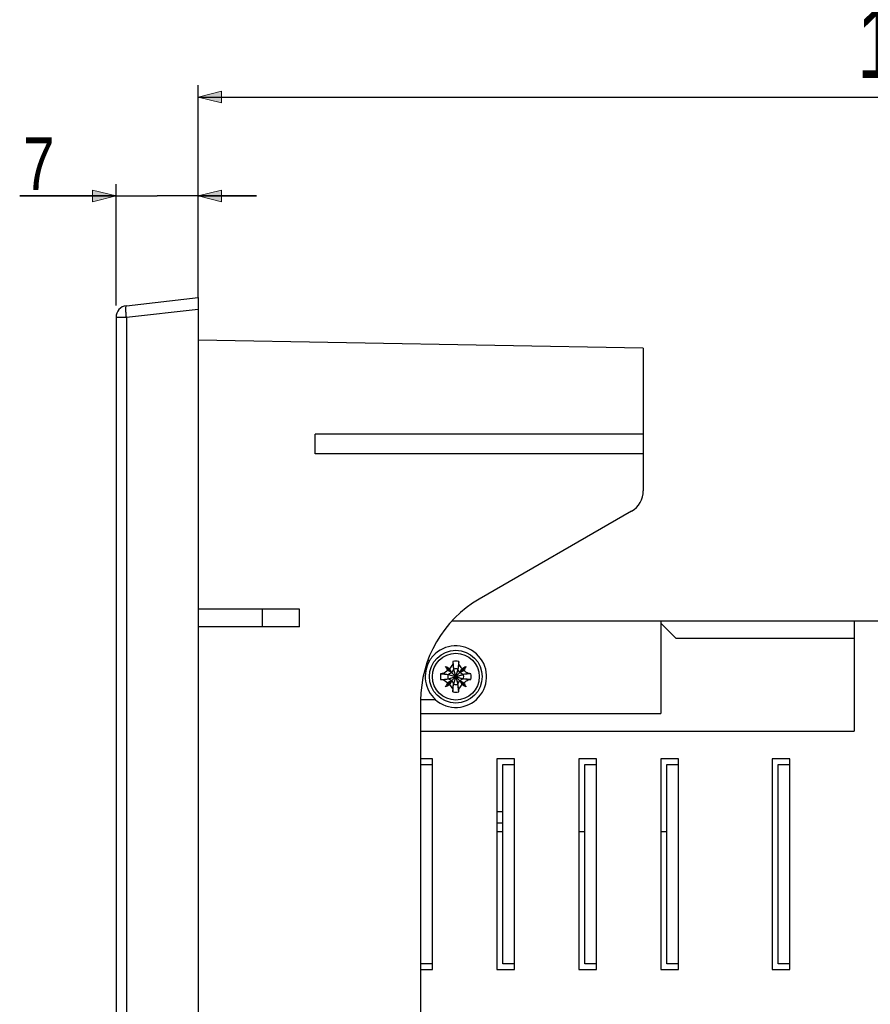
# Model space of a CAD drawing. Header units: millimetres. Extents: x -51 to 286, y -200 to -7.
# Tile 17 of 26: x -51 to 22, y -96 to -12. Entities that reach past the tile are written whole.
import ezdxf

# ---------------------------------------------------------------- set-up
doc = ezdxf.new("R2010")
doc.units = ezdxf.units.MM
doc.header["$MEASUREMENT"] = 0
doc.layers.add('Capa 1', color=7, linetype='Continuous')

# ---------------------------------------------------------------- blocks, each defined once
blk = doc.blocks.new('block 3')
at = {"layer": 'Capa 1', "color": 8, "true_color": 0x7f8080, "insert": (-50.276, -26.424), "char_height": 4.4958, "attachment_point": 7}
blk.add_mtext('\\fMyriad Pro|b0|i0|c0|p34;\\W0.8;7', dxfattribs=at)
blk = doc.blocks.new('block 4')
at = {"layer": 'Capa 1', "color": 8, "lineweight": 25, "true_color": 0x7f8080}
blk.add_lwpolyline([(-35.36, -35.577), (-35.36, -25.923)], dxfattribs=at)
blk = doc.blocks.new('block 5')
at = {"layer": 'Capa 1', "color": 8, "lineweight": 25, "true_color": 0x7f8080}
blk.add_lwpolyline([(-42.36, -36.273), (-42.36, -25.923)], dxfattribs=at)
blk = doc.blocks.new('block 6')
at = {"layer": 'Capa 1', "color": 8, "lineweight": 25, "true_color": 0x7f8080}
blk.add_lwpolyline([(-35.36, -26.923), (-30.36, -26.923)], dxfattribs=at)
blk = doc.blocks.new('block 7')
at = {"layer": 'Capa 1', "color": 8, "lineweight": 25, "true_color": 0x7f8080}
blk.add_lwpolyline([(-30.36, -26.923), (-38.86, -26.923)], dxfattribs=at)
blk = doc.blocks.new('block 8')
at = {"layer": 'Capa 1', "color": 8, "lineweight": 25, "true_color": 0x7f8080}
blk.add_lwpolyline([(-42.36, -26.923), (-50.581, -26.923)], dxfattribs=at)
blk = doc.blocks.new('block 9')
at = {"layer": 'Capa 1', "color": 8, "lineweight": 25, "true_color": 0x7f8080}
blk.add_lwpolyline([(-50.581, -26.923), (-38.86, -26.923)], dxfattribs=at)
blk = doc.blocks.new('block 11')
at = {"layer": 'Capa 1', "true_color": 0x7f8080}
h = blk.add_hatch(color=8, dxfattribs=at)
h.dxf.hatch_style = 2
h.paths.add_polyline_path([(-35.36, -26.923), (-33.36, -27.424), (-33.36, -26.424)])
at = {"layer": 'Capa 1', "lineweight": 0}
blk.add_lwpolyline([(-35.36, -26.923), (-33.36, -27.424), (-33.36, -26.424), (-35.36, -26.923)], dxfattribs=at)
blk = doc.blocks.new('block 10')
at = {"layer": 'Capa 1'}
blk.add_blockref('block 11', (0, 0), dxfattribs=at)
blk = doc.blocks.new('block 13')
at = {"layer": 'Capa 1', "true_color": 0x7f8080}
h = blk.add_hatch(color=8, dxfattribs=at)
h.dxf.hatch_style = 2
h.paths.add_polyline_path([(-42.36, -26.923), (-44.36, -26.424), (-44.36, -27.424)])
at = {"layer": 'Capa 1', "lineweight": 0}
blk.add_lwpolyline([(-42.36, -26.923), (-44.36, -26.424), (-44.36, -27.424), (-42.36, -26.923)], dxfattribs=at)
blk = doc.blocks.new('block 12')
at = {"layer": 'Capa 1'}
blk.add_blockref('block 13', (0, 0), dxfattribs=at)
blk = doc.blocks.new('block 2')
at = {"layer": 'Capa 1'}
for name in ['block 3', 'block 5', 'block 4', 'block 12', 'block 10', 'block 8', 'block 9', 'block 7', 'block 6']:
    blk.add_blockref(name, (0, 0), dxfattribs=at)
blk = doc.blocks.new('block 15')
at = {"layer": 'Capa 1', "color": 8, "true_color": 0x7f8080, "insert": (20.872, -17.981), "char_height": 5.9944, "attachment_point": 7}
blk.add_mtext('\\fMyriad Pro|b0|i0|c0|p34;\\W0.8;124,1', dxfattribs=at)
blk = doc.blocks.new('block 16')
at = {"layer": 'Capa 1', "color": 8, "lineweight": 25, "true_color": 0x7f8080}
blk.add_lwpolyline([(-35.36, -35.577), (-35.36, -17.481)], dxfattribs=at)
blk = doc.blocks.new('block 17')
at = {"layer": 'Capa 1', "color": 8, "lineweight": 25, "true_color": 0x7f8080}
blk.add_lwpolyline([(88.74, -76.948), (88.74, -17.481)], dxfattribs=at)
blk = doc.blocks.new('block 18')
at = {"layer": 'Capa 1', "color": 8, "lineweight": 25, "true_color": 0x7f8080}
blk.add_lwpolyline([(-35.36, -18.482), (26.69, -18.482)], dxfattribs=at)
blk = doc.blocks.new('block 19')
at = {"layer": 'Capa 1', "color": 8, "lineweight": 25, "true_color": 0x7f8080}
blk.add_lwpolyline([(88.74, -18.482), (26.69, -18.482)], dxfattribs=at)
blk = doc.blocks.new('block 21')
at = {"layer": 'Capa 1', "true_color": 0x7f8080}
h = blk.add_hatch(color=8, dxfattribs=at)
h.dxf.hatch_style = 2
h.paths.add_polyline_path([(-35.36, -18.482), (-33.36, -18.981), (-33.36, -17.981)])
at = {"layer": 'Capa 1', "lineweight": 0}
blk.add_lwpolyline([(-35.36, -18.482), (-33.36, -18.981), (-33.36, -17.981), (-35.36, -18.482)], dxfattribs=at)
blk = doc.blocks.new('block 20')
at = {"layer": 'Capa 1'}
blk.add_blockref('block 21', (0, 0), dxfattribs=at)
blk = doc.blocks.new('block 23')
at = {"layer": 'Capa 1', "true_color": 0x7f8080}
h = blk.add_hatch(color=8, dxfattribs=at)
h.dxf.hatch_style = 2
h.paths.add_polyline_path([(88.74, -18.482), (86.74, -17.981), (86.74, -18.981)])
at = {"layer": 'Capa 1', "lineweight": 0}
blk.add_lwpolyline([(88.74, -18.482), (86.74, -17.981), (86.74, -18.981), (88.74, -18.482)], dxfattribs=at)
blk = doc.blocks.new('block 22')
at = {"layer": 'Capa 1'}
blk.add_blockref('block 23', (0, 0), dxfattribs=at)
blk = doc.blocks.new('block 14')
at = {"layer": 'Capa 1'}
for name in ['block 15', 'block 16', 'block 17', 'block 20', 'block 18', 'block 19', 'block 22']:
    blk.add_blockref(name, (0, 0), dxfattribs=at)
blk = doc.blocks.new('block 78')
at = {"layer": 'Capa 1', "color": 7, "lineweight": 25, "true_color": 0xffffff}
blk.add_lwpolyline([(-42.36, -37.273), (-42.36, -178.591)], dxfattribs=at)
blk = doc.blocks.new('block 79')
at = {"layer": 'Capa 1', "color": 7, "lineweight": 25, "true_color": 0xffffff}
blk.add_lwpolyline([(-41.473, -37.273), (-41.473, -178.591)], dxfattribs=at)
blk = doc.blocks.new('block 80')
at = {"layer": 'Capa 1', "color": 7, "lineweight": 25, "true_color": 0xffffff}
blk.add_lwpolyline([(-35.36, -35.583), (-35.36, -180.282)], dxfattribs=at)
blk = doc.blocks.new('block 81')
at = {"layer": 'Capa 1', "color": 7, "lineweight": 25, "true_color": 0xffffff}
blk.add_lwpolyline([(-29.86, -63.682), (-29.86, -62.182)], dxfattribs=at)
blk = doc.blocks.new('block 83')
at = {"layer": 'Capa 1', "color": 7, "lineweight": 25, "true_color": 0xffffff}
blk.add_lwpolyline([(-26.697, -63.682), (-26.697, -62.182)], dxfattribs=at)
blk = doc.blocks.new('block 85')
at = {"layer": 'Capa 1', "color": 7, "lineweight": 25, "true_color": 0xffffff}
blk.add_lwpolyline([(-25.36, -48.932), (-25.36, -47.232)], dxfattribs=at)
blk = doc.blocks.new('block 90')
at = {"layer": 'Capa 1', "color": 7, "lineweight": 25, "true_color": 0xffffff}
blk.add_lwpolyline([(-13.702, -68.274), (-13.885, -68.607)], dxfattribs=at)
blk = doc.blocks.new('block 91')
at = {"layer": 'Capa 1', "color": 7, "lineweight": 25, "true_color": 0xffffff}
blk.add_lwpolyline([(-13.019, -67.591), (-12.835, -67.258)], dxfattribs=at)
blk = doc.blocks.new('block 92')
at = {"layer": 'Capa 1', "color": 7, "lineweight": 25, "true_color": 0xffffff}
blk.add_lwpolyline([(-13.545, -67.32), (-13.702, -67.591)], dxfattribs=at)
blk = doc.blocks.new('block 93')
at = {"layer": 'Capa 1', "color": 7, "lineweight": 25, "true_color": 0xffffff}
blk.add_lwpolyline([(-13.175, -68.545), (-13.019, -68.274)], dxfattribs=at)
blk = doc.blocks.new('block 107')
at = {"layer": 'Capa 1', "color": 7, "lineweight": 25, "true_color": 0xffffff}
blk.add_lwpolyline([(-16.36, -69.975), (-16.36, -145.889)], dxfattribs=at)
blk = doc.blocks.new('block 111')
at = {"layer": 'Capa 1', "color": 7, "lineweight": 25, "true_color": 0xffffff}
blk.add_lwpolyline([(-15.36, -92.932), (-15.36, -74.932)], dxfattribs=at)
blk = doc.blocks.new('block 115')
at = {"layer": 'Capa 1', "color": 7, "lineweight": 25, "true_color": 0xffffff}
blk.add_lwpolyline([(-14.035, -67.258), (-14.035, -67.408)], dxfattribs=at)
blk = doc.blocks.new('block 116')
at = {"layer": 'Capa 1', "color": 7, "lineweight": 25, "true_color": 0xffffff}
blk.add_lwpolyline([(-14.035, -68.457), (-14.035, -68.607)], dxfattribs=at)
blk = doc.blocks.new('block 120')
at = {"layer": 'Capa 1', "color": 7, "lineweight": 25, "true_color": 0xffffff}
blk.add_lwpolyline([(-13.545, -67.283), (-13.545, -67.32)], dxfattribs=at)
blk = doc.blocks.new('block 121')
at = {"layer": 'Capa 1', "color": 7, "lineweight": 25, "true_color": 0xffffff}
blk.add_lwpolyline([(-13.545, -68.545), (-13.545, -68.582)], dxfattribs=at)
blk = doc.blocks.new('block 126')
at = {"layer": 'Capa 1', "color": 7, "lineweight": 25, "true_color": 0xffffff}
blk.add_lwpolyline([(-13.175, -68.582), (-13.175, -68.545)], dxfattribs=at)
blk = doc.blocks.new('block 127')
at = {"layer": 'Capa 1', "color": 7, "lineweight": 25, "true_color": 0xffffff}
blk.add_lwpolyline([(-13.175, -67.32), (-13.175, -67.283)], dxfattribs=at)
blk = doc.blocks.new('block 131')
at = {"layer": 'Capa 1', "color": 7, "lineweight": 25, "true_color": 0xffffff}
blk.add_lwpolyline([(-12.686, -68.607), (-12.686, -68.457)], dxfattribs=at)
blk = doc.blocks.new('block 132')
at = {"layer": 'Capa 1', "color": 7, "lineweight": 25, "true_color": 0xffffff}
blk.add_lwpolyline([(-12.686, -67.408), (-12.686, -67.258)], dxfattribs=at)
blk = doc.blocks.new('block 134')
at = {"layer": 'Capa 1', "color": 7, "lineweight": 25, "true_color": 0xffffff}
blk.add_lwpolyline([(-13.611, -69.227), (-13.545, -68.582)], dxfattribs=at)
blk = doc.blocks.new('block 135')
at = {"layer": 'Capa 1', "color": 7, "lineweight": 25, "true_color": 0xffffff}
blk.add_lwpolyline([(-13.109, -66.638), (-13.175, -67.283)], dxfattribs=at)
blk = doc.blocks.new('block 136')
at = {"layer": 'Capa 1', "color": 7, "lineweight": 25, "true_color": 0xffffff}
blk.add_lwpolyline([(-13.623, -68.991), (-13.545, -68.545)], dxfattribs=at)
blk = doc.blocks.new('block 137')
at = {"layer": 'Capa 1', "color": 7, "lineweight": 25, "true_color": 0xffffff}
blk.add_lwpolyline([(-13.098, -66.874), (-13.175, -67.32)], dxfattribs=at)
blk = doc.blocks.new('block 138')
at = {"layer": 'Capa 1', "color": 7, "lineweight": 25, "true_color": 0xffffff}
blk.add_lwpolyline([(-13.175, -67.283), (-13.545, -68.582)], dxfattribs=at)
blk = doc.blocks.new('block 139')
at = {"layer": 'Capa 1', "color": 7, "lineweight": 25, "true_color": 0xffffff}
blk.add_lwpolyline([(-13.175, -67.32), (-13.545, -68.545)], dxfattribs=at)
blk = doc.blocks.new('block 140')
at = {"layer": 'Capa 1', "color": 7, "lineweight": 25, "true_color": 0xffffff}
blk.add_lwpolyline([(-12.494, -67.066), (-14.227, -68.799)], dxfattribs=at)
blk = doc.blocks.new('block 141')
at = {"layer": 'Capa 1', "color": 7, "lineweight": 25, "true_color": 0xffffff}
blk.add_lwpolyline([(1.64, -53.81), (-11.36, -61.315)], dxfattribs=at)
blk = doc.blocks.new('block 142')
at = {"layer": 'Capa 1', "color": 7, "lineweight": 25, "true_color": 0xffffff}
blk.add_lwpolyline([(-41.473, -36.28), (-35.36, -35.583)], dxfattribs=at)
blk = doc.blocks.new('block 143')
at = {"layer": 'Capa 1', "color": 7, "lineweight": 25, "true_color": 0xffffff}
blk.add_lwpolyline([(-41.473, -37.273), (-35.36, -36.577)], dxfattribs=at)
blk = doc.blocks.new('block 144')
at = {"layer": 'Capa 1', "color": 7, "lineweight": 25, "true_color": 0xffffff}
blk.add_lwpolyline([(-42.36, -37.273), (-41.473, -37.273)], dxfattribs=at)
blk = doc.blocks.new('block 145')
at = {"layer": 'Capa 1', "color": 7, "lineweight": 25, "true_color": 0xffffff}
blk.add_lwpolyline([(-13.623, -66.874), (-13.545, -67.32)], dxfattribs=at)
blk = doc.blocks.new('block 146')
at = {"layer": 'Capa 1', "color": 7, "lineweight": 25, "true_color": 0xffffff}
blk.add_lwpolyline([(-13.098, -68.991), (-13.175, -68.545)], dxfattribs=at)
blk = doc.blocks.new('block 147')
at = {"layer": 'Capa 1', "color": 7, "lineweight": 25, "true_color": 0xffffff}
blk.add_lwpolyline([(-13.611, -66.638), (-13.545, -67.283)], dxfattribs=at)
blk = doc.blocks.new('block 148')
at = {"layer": 'Capa 1', "color": 7, "lineweight": 25, "true_color": 0xffffff}
blk.add_lwpolyline([(-13.109, -69.227), (-13.175, -68.582)], dxfattribs=at)
blk = doc.blocks.new('block 154')
at = {"layer": 'Capa 1', "color": 7, "lineweight": 25, "true_color": 0xffffff}
blk.add_lwpolyline([(-9.86, -74.932), (-9.86, -92.932)], dxfattribs=at)
blk = doc.blocks.new('block 159')
at = {"layer": 'Capa 1', "color": 7, "lineweight": 25, "true_color": 0xffffff}
blk.add_lwpolyline([(-9.36, -92.432), (-9.36, -75.432)], dxfattribs=at)
blk = doc.blocks.new('block 165')
at = {"layer": 'Capa 1', "color": 7, "lineweight": 25, "true_color": 0xffffff}
blk.add_lwpolyline([(-8.36, -92.932), (-8.36, -74.932)], dxfattribs=at)
blk = doc.blocks.new('block 179')
at = {"layer": 'Capa 1', "color": 7, "lineweight": 25, "true_color": 0xffffff}
blk.add_lwpolyline([(-2.86, -74.932), (-2.86, -92.932)], dxfattribs=at)
blk = doc.blocks.new('block 187')
at = {"layer": 'Capa 1', "color": 7, "lineweight": 25, "true_color": 0xffffff}
blk.add_lwpolyline([(-13.702, -67.591), (-13.972, -67.747)], dxfattribs=at)
blk = doc.blocks.new('block 188')
at = {"layer": 'Capa 1', "color": 7, "lineweight": 25, "true_color": 0xffffff}
blk.add_lwpolyline([(-13.019, -68.274), (-12.748, -68.117)], dxfattribs=at)
blk = doc.blocks.new('block 189')
at = {"layer": 'Capa 1', "color": 7, "lineweight": 25, "true_color": 0xffffff}
blk.add_lwpolyline([(-13.019, -67.591), (-12.686, -67.408)], dxfattribs=at)
blk = doc.blocks.new('block 190')
at = {"layer": 'Capa 1', "color": 7, "lineweight": 25, "true_color": 0xffffff}
blk.add_lwpolyline([(-13.702, -68.274), (-14.035, -68.457)], dxfattribs=at)
blk = doc.blocks.new('block 191')
at = {"layer": 'Capa 1', "color": 7, "lineweight": 25, "true_color": 0xffffff}
blk.add_lwpolyline([(2.64, -47.232), (-25.36, -47.232)], dxfattribs=at)
blk = doc.blocks.new('block 192')
at = {"layer": 'Capa 1', "color": 7, "lineweight": 25, "true_color": 0xffffff}
blk.add_lwpolyline([(2.64, -48.932), (-25.36, -48.932)], dxfattribs=at)
blk = doc.blocks.new('block 193')
at = {"layer": 'Capa 1', "color": 7, "lineweight": 25, "true_color": 0xffffff}
blk.add_lwpolyline([(2.64, -39.896), (-35.36, -39.232)], dxfattribs=at)
blk = doc.blocks.new('block 196')
at = {"layer": 'Capa 1', "color": 7, "lineweight": 25, "true_color": 0xffffff}
blk.add_lwpolyline([(-2.36, -92.432), (-2.36, -75.432)], dxfattribs=at)
blk = doc.blocks.new('block 202')
at = {"layer": 'Capa 1', "color": 7, "lineweight": 25, "true_color": 0xffffff}
blk.add_lwpolyline([(-1.36, -92.932), (-1.36, -74.932)], dxfattribs=at)
blk = doc.blocks.new('block 210')
at = {"layer": 'Capa 1', "color": 7, "lineweight": 25, "true_color": 0xffffff}
blk.add_lwpolyline([(2.64, -39.896), (2.64, -52.078)], dxfattribs=at)
blk = doc.blocks.new('block 215')
at = {"layer": 'Capa 1', "color": 7, "lineweight": 25, "true_color": 0xffffff}
blk.add_lwpolyline([(4.14, -63.182), (4.14, -71.082)], dxfattribs=at)
blk = doc.blocks.new('block 216')
at = {"layer": 'Capa 1', "color": 7, "lineweight": 25, "true_color": 0xffffff}
blk.add_lwpolyline([(4.14, -74.932), (4.14, -92.932)], dxfattribs=at)
blk = doc.blocks.new('block 221')
at = {"layer": 'Capa 1', "color": 7, "lineweight": 25, "true_color": 0xffffff}
blk.add_lwpolyline([(4.64, -92.432), (4.64, -75.432)], dxfattribs=at)
blk = doc.blocks.new('block 225')
at = {"layer": 'Capa 1', "color": 7, "lineweight": 25, "true_color": 0xffffff}
blk.add_lwpolyline([(5.64, -92.932), (5.64, -74.932)], dxfattribs=at)
blk = doc.blocks.new('block 228')
at = {"layer": 'Capa 1', "color": 7, "lineweight": 25, "true_color": 0xffffff}
blk.add_lwpolyline([(-13.972, -68.117), (-12.748, -67.747)], dxfattribs=at)
blk = doc.blocks.new('block 229')
at = {"layer": 'Capa 1', "color": 7, "lineweight": 25, "true_color": 0xffffff}
blk.add_lwpolyline([(-14.009, -68.117), (-12.711, -67.747)], dxfattribs=at)
blk = doc.blocks.new('block 230')
at = {"layer": 'Capa 1', "color": 7, "lineweight": 25, "true_color": 0xffffff}
blk.add_lwpolyline([(-12.066, -67.681), (-12.711, -67.747)], dxfattribs=at)
blk = doc.blocks.new('block 231')
at = {"layer": 'Capa 1', "color": 7, "lineweight": 25, "true_color": 0xffffff}
blk.add_lwpolyline([(13.64, -74.932), (13.64, -92.932)], dxfattribs=at)
blk = doc.blocks.new('block 236')
at = {"layer": 'Capa 1', "color": 7, "lineweight": 25, "true_color": 0xffffff}
blk.add_lwpolyline([(14.14, -92.432), (14.14, -75.432)], dxfattribs=at)
blk = doc.blocks.new('block 239')
at = {"layer": 'Capa 1', "color": 7, "lineweight": 25, "true_color": 0xffffff}
blk.add_lwpolyline([(15.14, -92.932), (15.14, -74.932)], dxfattribs=at)
blk = doc.blocks.new('block 245')
at = {"layer": 'Capa 1', "color": 7, "lineweight": 25, "true_color": 0xffffff}
blk.add_lwpolyline([(-12.302, -67.67), (-12.748, -67.747)], dxfattribs=at)
blk = doc.blocks.new('block 246')
at = {"layer": 'Capa 1', "color": 7, "lineweight": 25, "true_color": 0xffffff}
blk.add_lwpolyline([(-14.419, -68.195), (-13.972, -68.117)], dxfattribs=at)
blk = doc.blocks.new('block 247')
at = {"layer": 'Capa 1', "color": 7, "lineweight": 25, "true_color": 0xffffff}
blk.add_lwpolyline([(-14.655, -68.183), (-14.009, -68.117)], dxfattribs=at)
blk = doc.blocks.new('block 250')
at = {"layer": 'Capa 1', "color": 7, "lineweight": 25, "true_color": 0xffffff}
blk.add_lwpolyline([(-26.697, -62.182), (-35.36, -62.182)], dxfattribs=at)
blk = doc.blocks.new('block 251')
at = {"layer": 'Capa 1', "color": 7, "lineweight": 25, "true_color": 0xffffff}
blk.add_lwpolyline([(-13.675, -63.182), (80.74, -63.182)], dxfattribs=at)
blk = doc.blocks.new('block 253')
at = {"layer": 'Capa 1', "color": 7, "lineweight": 25, "true_color": 0xffffff}
blk.add_lwpolyline([(-26.697, -63.682), (-35.36, -63.682)], dxfattribs=at)
blk = doc.blocks.new('block 257')
at = {"layer": 'Capa 1', "color": 7, "lineweight": 25, "true_color": 0xffffff}
blk.add_lwpolyline([(20.64, -64.682), (5.44, -64.682)], dxfattribs=at)
blk = doc.blocks.new('block 280')
at = {"layer": 'Capa 1', "color": 7, "lineweight": 25, "true_color": 0xffffff}
blk.add_lwpolyline([(-15.612, -66.582), (-15.746, -66.582)], dxfattribs=at)
blk = doc.blocks.new('block 283')
at = {"layer": 'Capa 1', "color": 7, "lineweight": 25, "true_color": 0xffffff}
blk.add_lwpolyline([(-12.686, -67.258), (-12.835, -67.258)], dxfattribs=at)
blk = doc.blocks.new('block 284')
at = {"layer": 'Capa 1', "color": 7, "lineweight": 25, "true_color": 0xffffff}
blk.add_lwpolyline([(-13.885, -67.258), (-14.035, -67.258)], dxfattribs=at)
blk = doc.blocks.new('block 287')
at = {"layer": 'Capa 1', "color": 7, "lineweight": 25, "true_color": 0xffffff}
blk.add_lwpolyline([(-12.711, -67.747), (-12.748, -67.747)], dxfattribs=at)
blk = doc.blocks.new('block 288')
at = {"layer": 'Capa 1', "color": 7, "lineweight": 25, "true_color": 0xffffff}
blk.add_lwpolyline([(-13.972, -67.747), (-14.009, -67.747)], dxfattribs=at)
blk = doc.blocks.new('block 293')
at = {"layer": 'Capa 1', "color": 7, "lineweight": 25, "true_color": 0xffffff}
blk.add_lwpolyline([(-14.009, -68.117), (-13.972, -68.117)], dxfattribs=at)
blk = doc.blocks.new('block 294')
at = {"layer": 'Capa 1', "color": 7, "lineweight": 25, "true_color": 0xffffff}
blk.add_lwpolyline([(-12.748, -68.117), (-12.711, -68.117)], dxfattribs=at)
blk = doc.blocks.new('block 306')
at = {"layer": 'Capa 1', "color": 7, "lineweight": 25, "true_color": 0xffffff}
blk.add_lwpolyline([(-14.035, -68.607), (-13.885, -68.607)], dxfattribs=at)
blk = doc.blocks.new('block 307')
at = {"layer": 'Capa 1', "color": 7, "lineweight": 25, "true_color": 0xffffff}
blk.add_lwpolyline([(-12.835, -68.607), (-12.686, -68.607)], dxfattribs=at)
blk = doc.blocks.new('block 321')
at = {"layer": 'Capa 1', "color": 7, "lineweight": 25, "true_color": 0xffffff}
blk.add_lwpolyline([(-16.36, -69.882), (-15.118, -69.882)], dxfattribs=at)
blk = doc.blocks.new('block 327')
at = {"layer": 'Capa 1', "color": 7, "lineweight": 25, "true_color": 0xffffff}
blk.add_lwpolyline([(20.64, -63.182), (20.64, -72.582)], dxfattribs=at)
blk = doc.blocks.new('block 454')
at = {"layer": 'Capa 1', "color": 7, "lineweight": 25, "true_color": 0xffffff}
blk.add_lwpolyline([(-16.36, -71.082), (4.14, -71.082)], dxfattribs=at)
blk = doc.blocks.new('block 460')
at = {"layer": 'Capa 1', "color": 7, "lineweight": 25, "true_color": 0xffffff}
blk.add_lwpolyline([(-16.36, -72.582), (20.64, -72.582)], dxfattribs=at)
blk = doc.blocks.new('block 463')
at = {"layer": 'Capa 1', "color": 7, "lineweight": 25, "true_color": 0xffffff}
blk.add_lwpolyline([(15.14, -74.932), (13.64, -74.932)], dxfattribs=at)
blk = doc.blocks.new('block 464')
at = {"layer": 'Capa 1', "color": 7, "lineweight": 25, "true_color": 0xffffff}
blk.add_lwpolyline([(5.64, -74.932), (4.14, -74.932)], dxfattribs=at)
blk = doc.blocks.new('block 465')
at = {"layer": 'Capa 1', "color": 7, "lineweight": 25, "true_color": 0xffffff}
blk.add_lwpolyline([(-1.36, -74.932), (-2.86, -74.932)], dxfattribs=at)
blk = doc.blocks.new('block 466')
at = {"layer": 'Capa 1', "color": 7, "lineweight": 25, "true_color": 0xffffff}
blk.add_lwpolyline([(-8.36, -74.932), (-9.86, -74.932)], dxfattribs=at)
blk = doc.blocks.new('block 467')
at = {"layer": 'Capa 1', "color": 7, "lineweight": 25, "true_color": 0xffffff}
blk.add_lwpolyline([(-15.36, -74.932), (-16.36, -74.932)], dxfattribs=at)
blk = doc.blocks.new('block 469')
at = {"layer": 'Capa 1', "color": 7, "lineweight": 25, "true_color": 0xffffff}
blk.add_lwpolyline([(-16.36, -75.432), (-15.36, -75.432)], dxfattribs=at)
blk = doc.blocks.new('block 470')
at = {"layer": 'Capa 1', "color": 7, "lineweight": 25, "true_color": 0xffffff}
blk.add_lwpolyline([(-9.36, -75.432), (-8.36, -75.432)], dxfattribs=at)
blk = doc.blocks.new('block 471')
at = {"layer": 'Capa 1', "color": 7, "lineweight": 25, "true_color": 0xffffff}
blk.add_lwpolyline([(-2.36, -75.432), (-1.36, -75.432)], dxfattribs=at)
blk = doc.blocks.new('block 472')
at = {"layer": 'Capa 1', "color": 7, "lineweight": 25, "true_color": 0xffffff}
blk.add_lwpolyline([(4.64, -75.432), (5.64, -75.432)], dxfattribs=at)
blk = doc.blocks.new('block 473')
at = {"layer": 'Capa 1', "color": 7, "lineweight": 25, "true_color": 0xffffff}
blk.add_lwpolyline([(14.14, -75.432), (15.14, -75.432)], dxfattribs=at)
blk = doc.blocks.new('block 492')
at = {"layer": 'Capa 1', "color": 7, "lineweight": 25, "true_color": 0xffffff}
blk.add_lwpolyline([(-9.86, -79.433), (-9.36, -79.433)], dxfattribs=at)
blk = doc.blocks.new('block 497')
at = {"layer": 'Capa 1', "color": 7, "lineweight": 25, "true_color": 0xffffff}
blk.add_lwpolyline([(-14.655, -67.681), (-14.009, -67.747)], dxfattribs=at)
blk = doc.blocks.new('block 498')
at = {"layer": 'Capa 1', "color": 7, "lineweight": 25, "true_color": 0xffffff}
blk.add_lwpolyline([(-12.066, -68.183), (-12.711, -68.117)], dxfattribs=at)
blk = doc.blocks.new('block 651')
at = {"layer": 'Capa 1', "color": 7, "lineweight": 25, "true_color": 0xffffff}
blk.add_lwpolyline([(-9.36, -80.432), (-9.86, -80.432)], dxfattribs=at)
blk = doc.blocks.new('block 652')
at = {"layer": 'Capa 1', "color": 7, "lineweight": 25, "true_color": 0xffffff}
blk.add_lwpolyline([(4.64, -81.182), (4.14, -81.182)], dxfattribs=at)
blk = doc.blocks.new('block 653')
at = {"layer": 'Capa 1', "color": 7, "lineweight": 25, "true_color": 0xffffff}
blk.add_lwpolyline([(-2.36, -81.182), (-2.86, -81.182)], dxfattribs=at)
blk = doc.blocks.new('block 654')
at = {"layer": 'Capa 1', "color": 7, "lineweight": 25, "true_color": 0xffffff}
blk.add_lwpolyline([(-9.36, -81.182), (-9.86, -81.182)], dxfattribs=at)
blk = doc.blocks.new('block 681')
at = {"layer": 'Capa 1', "color": 7, "lineweight": 25, "true_color": 0xffffff}
blk.add_lwpolyline([(-14.419, -67.67), (-13.972, -67.747)], dxfattribs=at)
blk = doc.blocks.new('block 682')
at = {"layer": 'Capa 1', "color": 7, "lineweight": 25, "true_color": 0xffffff}
blk.add_lwpolyline([(-12.302, -68.195), (-12.748, -68.117)], dxfattribs=at)
blk = doc.blocks.new('block 767')
at = {"layer": 'Capa 1', "color": 7, "lineweight": 25, "true_color": 0xffffff}
blk.add_lwpolyline([(15.14, -92.432), (14.14, -92.432)], dxfattribs=at)
blk = doc.blocks.new('block 768')
at = {"layer": 'Capa 1', "color": 7, "lineweight": 25, "true_color": 0xffffff}
blk.add_lwpolyline([(5.64, -92.432), (4.64, -92.432)], dxfattribs=at)
blk = doc.blocks.new('block 769')
at = {"layer": 'Capa 1', "color": 7, "lineweight": 25, "true_color": 0xffffff}
blk.add_lwpolyline([(-1.36, -92.432), (-2.36, -92.432)], dxfattribs=at)
blk = doc.blocks.new('block 770')
at = {"layer": 'Capa 1', "color": 7, "lineweight": 25, "true_color": 0xffffff}
blk.add_lwpolyline([(-8.36, -92.432), (-9.36, -92.432)], dxfattribs=at)
blk = doc.blocks.new('block 771')
at = {"layer": 'Capa 1', "color": 7, "lineweight": 25, "true_color": 0xffffff}
blk.add_lwpolyline([(-15.36, -92.432), (-16.36, -92.432)], dxfattribs=at)
blk = doc.blocks.new('block 773')
at = {"layer": 'Capa 1', "color": 7, "lineweight": 25, "true_color": 0xffffff}
blk.add_lwpolyline([(-16.36, -92.932), (-15.36, -92.932)], dxfattribs=at)
blk = doc.blocks.new('block 774')
at = {"layer": 'Capa 1', "color": 7, "lineweight": 25, "true_color": 0xffffff}
blk.add_lwpolyline([(-9.86, -92.932), (-8.36, -92.932)], dxfattribs=at)
blk = doc.blocks.new('block 775')
at = {"layer": 'Capa 1', "color": 7, "lineweight": 25, "true_color": 0xffffff}
blk.add_lwpolyline([(-2.86, -92.932), (-1.36, -92.932)], dxfattribs=at)
blk = doc.blocks.new('block 776')
at = {"layer": 'Capa 1', "color": 7, "lineweight": 25, "true_color": 0xffffff}
blk.add_lwpolyline([(4.14, -92.932), (5.64, -92.932)], dxfattribs=at)
blk = doc.blocks.new('block 777')
at = {"layer": 'Capa 1', "color": 7, "lineweight": 25, "true_color": 0xffffff}
blk.add_lwpolyline([(13.64, -92.932), (15.14, -92.932)], dxfattribs=at)
blk = doc.blocks.new('block 811')
at = {"layer": 'Capa 1', "color": 7, "lineweight": 25, "true_color": 0xffffff}
blk.add_lwpolyline([(-14.009, -67.747), (-12.711, -68.117)], dxfattribs=at)
blk = doc.blocks.new('block 812')
at = {"layer": 'Capa 1', "color": 7, "lineweight": 25, "true_color": 0xffffff}
blk.add_lwpolyline([(-13.972, -67.747), (-12.748, -68.117)], dxfattribs=at)
blk = doc.blocks.new('block 1190')
at = {"layer": 'Capa 1', "color": 7, "lineweight": 25, "true_color": 0xffffff}
blk.add_lwpolyline([(-13.702, -67.591), (-14.035, -67.408)], dxfattribs=at)
blk = doc.blocks.new('block 1191')
at = {"layer": 'Capa 1', "color": 7, "lineweight": 25, "true_color": 0xffffff}
blk.add_lwpolyline([(-13.019, -68.274), (-12.686, -68.457)], dxfattribs=at)
blk = doc.blocks.new('block 1192')
at = {"layer": 'Capa 1', "color": 7, "lineweight": 25, "true_color": 0xffffff}
blk.add_lwpolyline([(-12.748, -67.747), (-13.019, -67.591)], dxfattribs=at)
blk = doc.blocks.new('block 1193')
at = {"layer": 'Capa 1', "color": 7, "lineweight": 25, "true_color": 0xffffff}
blk.add_lwpolyline([(-13.972, -68.117), (-13.702, -68.274)], dxfattribs=at)
blk = doc.blocks.new('block 1325')
at = {"layer": 'Capa 1', "color": 7, "lineweight": 25, "true_color": 0xffffff}
blk.add_lwpolyline([(5.44, -64.682), (4.14, -63.383)], dxfattribs=at)
blk = doc.blocks.new('block 1492')
at = {"layer": 'Capa 1', "color": 7, "lineweight": 25, "true_color": 0xffffff}
blk.add_lwpolyline([(-14.227, -67.066), (-12.494, -68.799)], dxfattribs=at)
blk = doc.blocks.new('block 1660')
at = {"layer": 'Capa 1', "color": 7, "lineweight": 25, "true_color": 0xffffff}
blk.add_lwpolyline([(-13.019, -67.591), (-13.175, -67.32)], dxfattribs=at)
blk = doc.blocks.new('block 1661')
at = {"layer": 'Capa 1', "color": 7, "lineweight": 25, "true_color": 0xffffff}
blk.add_lwpolyline([(-13.702, -68.274), (-13.545, -68.545)], dxfattribs=at)
blk = doc.blocks.new('block 1662')
at = {"layer": 'Capa 1', "color": 7, "lineweight": 25, "true_color": 0xffffff}
blk.add_lwpolyline([(-13.019, -68.274), (-12.835, -68.607)], dxfattribs=at)
blk = doc.blocks.new('block 1663')
at = {"layer": 'Capa 1', "color": 7, "lineweight": 25, "true_color": 0xffffff}
blk.add_lwpolyline([(-13.702, -67.591), (-13.885, -67.258)], dxfattribs=at)
blk = doc.blocks.new('block 1711')
at = {"layer": 'Capa 1', "color": 7, "lineweight": 25, "true_color": 0xffffff}
blk.add_lwpolyline([(-13.545, -67.32), (-13.175, -68.545)], dxfattribs=at)
blk = doc.blocks.new('block 1712')
at = {"layer": 'Capa 1', "color": 7, "lineweight": 25, "true_color": 0xffffff}
blk.add_lwpolyline([(-13.545, -67.283), (-13.175, -68.582)], dxfattribs=at)
blk = doc.blocks.new('block 1728')
at = {"layer": 'Capa 1', "color": 7, "lineweight": 25, "true_color": 0xffffff}
blk.add_open_spline([(-14.655, -68.183), (-14.576, -68.187), (-14.497, -68.192), (-14.419, -68.195)], degree=3, dxfattribs=at)
blk = doc.blocks.new('block 1729')
at = {"layer": 'Capa 1', "color": 7, "lineweight": 25, "true_color": 0xffffff}
blk.add_open_spline([(-13.109, -69.227), (-13.105, -69.148), (-13.101, -69.069), (-13.098, -68.991)], degree=3, dxfattribs=at)
blk = doc.blocks.new('block 1730')
at = {"layer": 'Capa 1', "color": 7, "lineweight": 25, "true_color": 0xffffff}
blk.add_open_spline([(-13.098, -66.874), (-13.101, -66.795), (-13.105, -66.717), (-13.109, -66.638)], degree=3, dxfattribs=at)
blk = doc.blocks.new('block 1731')
at = {"layer": 'Capa 1', "color": 7, "lineweight": 25, "true_color": 0xffffff}
blk.add_open_spline([(-12.302, -68.195), (-12.223, -68.192), (-12.144, -68.187), (-12.066, -68.183)], degree=3, dxfattribs=at)
blk = doc.blocks.new('block 1732')
at = {"layer": 'Capa 1', "color": 7, "lineweight": 25, "true_color": 0xffffff}
blk.add_open_spline([(-13.098, -68.991), (-13.006, -68.866), (-12.919, -68.738), (-12.835, -68.607)], degree=3, dxfattribs=at)
blk = doc.blocks.new('block 1733')
at = {"layer": 'Capa 1', "color": 7, "lineweight": 25, "true_color": 0xffffff}
blk.add_open_spline([(-12.686, -68.457), (-12.555, -68.374), (-12.427, -68.286), (-12.302, -68.195)], degree=3, dxfattribs=at)
blk = doc.blocks.new('block 1734')
at = {"layer": 'Capa 1', "color": 7, "lineweight": 25, "true_color": 0xffffff}
blk.add_open_spline([(-15.118, -69.882), (-14.041, -70.853), (-12.381, -70.767), (-11.41, -69.69), (-10.439, -68.613), (-10.525, -66.953), (-11.602, -65.983), (-12.679, -65.012), (-14.34, -65.098), (-15.31, -66.175), (-15.424, -66.301), (-15.525, -66.437), (-15.612, -66.582)], degree=3, knots=[0, 0, 0, 0, 1, 1, 1, 2, 2, 2, 3, 3, 3, 4, 4, 4, 4], dxfattribs=at)
blk = doc.blocks.new('block 1735')
at = {"layer": 'Capa 1', "color": 7, "lineweight": 25, "true_color": 0xffffff}
blk.add_open_spline([(-15.597, -66.582), (-16.246, -67.659), (-16.037, -69.046), (-15.098, -69.882)], degree=3, dxfattribs=at)
blk = doc.blocks.new('block 1736')
at = {"layer": 'Capa 1', "color": 7, "lineweight": 25, "true_color": 0xffffff}
blk.add_open_spline([(-13.36, -70.182), (-12.117, -70.182), (-11.11, -69.175), (-11.11, -67.932), (-11.11, -66.69), (-12.117, -65.682), (-13.36, -65.682), (-14.603, -65.682), (-15.61, -66.69), (-15.61, -67.932), (-15.61, -69.175), (-14.603, -70.182), (-13.36, -70.182), (-13.36, -70.182), (-13.36, -70.182), (-13.36, -70.182)], degree=3, knots=[0, 0, 0, 0, 1, 1, 1, 2, 2, 2, 3, 3, 3, 4, 4, 4, 5, 5, 5, 5], dxfattribs=at)
blk = doc.blocks.new('block 1737')
at = {"layer": 'Capa 1', "color": 7, "lineweight": 25, "true_color": 0xffffff}
blk.add_open_spline([(-13.36, -69.932), (-12.256, -69.932), (-11.36, -69.037), (-11.36, -67.932), (-11.36, -66.828), (-12.256, -65.932), (-13.36, -65.932), (-14.465, -65.932), (-15.36, -66.828), (-15.36, -67.932), (-15.36, -69.037), (-14.465, -69.932), (-13.36, -69.932), (-13.36, -69.932), (-13.36, -69.932), (-13.36, -69.932)], degree=3, knots=[0, 0, 0, 0, 1, 1, 1, 2, 2, 2, 3, 3, 3, 4, 4, 4, 5, 5, 5, 5], dxfattribs=at)
blk = doc.blocks.new('block 1738')
at = {"layer": 'Capa 1', "color": 7, "lineweight": 25, "true_color": 0xffffff}
blk.add_open_spline([(-12.066, -68.183), (-12.032, -68.018), (-12.032, -67.847), (-12.066, -67.681)], degree=3, dxfattribs=at)
blk = doc.blocks.new('block 1739')
at = {"layer": 'Capa 1', "color": 7, "lineweight": 25, "true_color": 0xffffff}
blk.add_open_spline([(-14.655, -67.681), (-14.688, -67.847), (-14.688, -68.018), (-14.655, -68.183)], degree=3, dxfattribs=at)
blk = doc.blocks.new('block 1740')
at = {"layer": 'Capa 1', "color": 7, "lineweight": 25, "true_color": 0xffffff}
blk.add_open_spline([(-13.109, -66.638), (-13.275, -66.605), (-13.446, -66.605), (-13.611, -66.638)], degree=3, dxfattribs=at)
blk = doc.blocks.new('block 1741')
at = {"layer": 'Capa 1', "color": 7, "lineweight": 25, "true_color": 0xffffff}
blk.add_open_spline([(-13.611, -69.227), (-13.446, -69.26), (-13.275, -69.26), (-13.109, -69.227)], degree=3, dxfattribs=at)
blk = doc.blocks.new('block 1742')
at = {"layer": 'Capa 1', "color": 7, "lineweight": 25, "true_color": 0xffffff}
blk.add_open_spline([(-41.473, -36.28), (-41.978, -36.337), (-42.36, -36.765), (-42.36, -37.273)], degree=3, dxfattribs=at)
blk = doc.blocks.new('block 1743')
at = {"layer": 'Capa 1', "color": 7, "lineweight": 25, "true_color": 0xffffff}
blk.add_open_spline([(-13.175, -67.283), (-13.296, -67.249), (-13.424, -67.249), (-13.545, -67.283)], degree=3, dxfattribs=at)
blk = doc.blocks.new('block 1744')
at = {"layer": 'Capa 1', "color": 7, "lineweight": 25, "true_color": 0xffffff}
blk.add_open_spline([(-12.711, -68.117), (-12.677, -67.997), (-12.677, -67.868), (-12.711, -67.747)], degree=3, dxfattribs=at)
blk = doc.blocks.new('block 1745')
at = {"layer": 'Capa 1', "color": 7, "lineweight": 25, "true_color": 0xffffff}
blk.add_open_spline([(-13.545, -68.582), (-13.424, -68.616), (-13.296, -68.616), (-13.175, -68.582)], degree=3, dxfattribs=at)
blk = doc.blocks.new('block 1746')
at = {"layer": 'Capa 1', "color": 7, "lineweight": 25, "true_color": 0xffffff}
blk.add_open_spline([(-14.009, -67.747), (-14.044, -67.868), (-14.044, -67.997), (-14.009, -68.117)], degree=3, dxfattribs=at)
blk = doc.blocks.new('block 1747')
at = {"layer": 'Capa 1', "color": 7, "lineweight": 25, "true_color": 0xffffff}
blk.add_open_spline([(-13.611, -66.638), (-13.615, -66.717), (-13.619, -66.795), (-13.623, -66.874)], degree=3, dxfattribs=at)
blk = doc.blocks.new('block 1749')
at = {"layer": 'Capa 1', "color": 7, "lineweight": 25, "true_color": 0xffffff}
blk.add_open_spline([(-13.623, -68.991), (-13.619, -69.069), (-13.615, -69.148), (-13.611, -69.227)], degree=3, dxfattribs=at)
blk = doc.blocks.new('block 1751')
at = {"layer": 'Capa 1', "color": 7, "lineweight": 25, "true_color": 0xffffff}
blk.add_open_spline([(-14.419, -68.195), (-14.294, -68.286), (-14.166, -68.374), (-14.035, -68.457)], degree=3, dxfattribs=at)
blk = doc.blocks.new('block 1752')
at = {"layer": 'Capa 1', "color": 7, "lineweight": 25, "true_color": 0xffffff}
blk.add_open_spline([(-13.885, -68.607), (-13.802, -68.738), (-13.714, -68.866), (-13.623, -68.991)], degree=3, dxfattribs=at)
blk = doc.blocks.new('block 1753')
at = {"layer": 'Capa 1', "color": 7, "lineweight": 25, "true_color": 0xffffff}
blk.add_open_spline([(1.64, -53.81), (2.259, -53.452), (2.64, -52.792), (2.64, -52.078)], degree=3, dxfattribs=at)
blk = doc.blocks.new('block 1754')
at = {"layer": 'Capa 1', "color": 7, "lineweight": 25, "true_color": 0xffffff}
blk.add_open_spline([(-12.066, -67.681), (-12.144, -67.677), (-12.223, -67.673), (-12.302, -67.67)], degree=3, dxfattribs=at)
blk = doc.blocks.new('block 1755')
at = {"layer": 'Capa 1', "color": 7, "lineweight": 25, "true_color": 0xffffff}
blk.add_open_spline([(-14.419, -67.67), (-14.497, -67.673), (-14.576, -67.677), (-14.655, -67.681)], degree=3, dxfattribs=at)
blk = doc.blocks.new('block 1756')
at = {"layer": 'Capa 1', "color": 7, "lineweight": 25, "true_color": 0xffffff}
blk.add_open_spline([(-12.302, -67.67), (-12.427, -67.578), (-12.555, -67.491), (-12.686, -67.408)], degree=3, dxfattribs=at)
blk = doc.blocks.new('block 1757')
at = {"layer": 'Capa 1', "color": 7, "lineweight": 25, "true_color": 0xffffff}
blk.add_open_spline([(-12.835, -67.258), (-12.919, -67.127), (-13.006, -66.999), (-13.098, -66.874)], degree=3, dxfattribs=at)
blk = doc.blocks.new('block 1758')
at = {"layer": 'Capa 1', "color": 7, "lineweight": 25, "true_color": 0xffffff}
blk.add_open_spline([(-11.36, -61.315), (-14.454, -63.102), (-16.36, -66.403), (-16.36, -69.975)], degree=3, dxfattribs=at)
blk = doc.blocks.new('block 1760')
at = {"layer": 'Capa 1', "color": 7, "lineweight": 25, "true_color": 0xffffff}
blk.add_open_spline([(-13.623, -66.874), (-13.714, -66.999), (-13.802, -67.127), (-13.885, -67.258)], degree=3, dxfattribs=at)
blk = doc.blocks.new('block 1761')
at = {"layer": 'Capa 1', "color": 7, "lineweight": 25, "true_color": 0xffffff}
blk.add_open_spline([(-14.035, -67.408), (-14.166, -67.491), (-14.294, -67.578), (-14.419, -67.67)], degree=3, dxfattribs=at)
blk = doc.blocks.new('block 1990')
at = {"layer": 'Capa 1', "color": 7, "lineweight": 25, "true_color": 0xffffff}
blk.add_open_spline([(-12.494, -68.799), (-12.524, -68.787), (-12.553, -68.773), (-12.582, -68.758), (-12.611, -68.743), (-12.64, -68.728), (-12.668, -68.712), (-12.725, -68.679), (-12.781, -68.644), (-12.835, -68.607)], degree=3, knots=[0, 0, 0, 0, 1, 1, 1, 2, 2, 2, 3, 3, 3, 3], dxfattribs=at)
blk = doc.blocks.new('block 1991')
at = {"layer": 'Capa 1', "color": 7, "lineweight": 25, "true_color": 0xffffff}
blk.add_open_spline([(-12.686, -68.457), (-12.649, -68.512), (-12.614, -68.567), (-12.581, -68.624), (-12.565, -68.652), (-12.549, -68.681), (-12.534, -68.71), (-12.52, -68.739), (-12.506, -68.769), (-12.494, -68.799)], degree=3, knots=[0, 0, 0, 0, 1, 1, 1, 2, 2, 2, 3, 3, 3, 3], dxfattribs=at)
blk = doc.blocks.new('block 1992')
at = {"layer": 'Capa 1', "color": 7, "lineweight": 25, "true_color": 0xffffff}
blk.add_open_spline([(-12.494, -67.066), (-12.506, -67.096), (-12.52, -67.126), (-12.534, -67.155), (-12.549, -67.183), (-12.565, -67.212), (-12.581, -67.24), (-12.614, -67.298), (-12.649, -67.353), (-12.686, -67.408)], degree=3, knots=[0, 0, 0, 0, 1, 1, 1, 2, 2, 2, 3, 3, 3, 3], dxfattribs=at)
blk = doc.blocks.new('block 1993')
at = {"layer": 'Capa 1', "color": 7, "lineweight": 25, "true_color": 0xffffff}
blk.add_open_spline([(-12.835, -67.258), (-12.781, -67.221), (-12.725, -67.186), (-12.668, -67.153), (-12.64, -67.137), (-12.611, -67.121), (-12.582, -67.106), (-12.553, -67.092), (-12.524, -67.078), (-12.494, -67.066)], degree=3, knots=[0, 0, 0, 0, 1, 1, 1, 2, 2, 2, 3, 3, 3, 3], dxfattribs=at)
blk = doc.blocks.new('block 1994')
at = {"layer": 'Capa 1', "color": 7, "lineweight": 25, "true_color": 0xffffff}
blk.add_open_spline([(-14.227, -67.066), (-14.197, -67.078), (-14.167, -67.092), (-14.138, -67.106), (-14.109, -67.121), (-14.08, -67.137), (-14.052, -67.153), (-13.995, -67.186), (-13.94, -67.221), (-13.885, -67.258)], degree=3, knots=[0, 0, 0, 0, 1, 1, 1, 2, 2, 2, 3, 3, 3, 3], dxfattribs=at)
blk = doc.blocks.new('block 1995')
at = {"layer": 'Capa 1', "color": 7, "lineweight": 25, "true_color": 0xffffff}
blk.add_open_spline([(-14.035, -67.408), (-14.071, -67.353), (-14.107, -67.298), (-14.14, -67.24), (-14.156, -67.212), (-14.171, -67.183), (-14.186, -67.155), (-14.201, -67.126), (-14.214, -67.096), (-14.227, -67.066)], degree=3, knots=[0, 0, 0, 0, 1, 1, 1, 2, 2, 2, 3, 3, 3, 3], dxfattribs=at)
blk = doc.blocks.new('block 1996')
at = {"layer": 'Capa 1', "color": 7, "lineweight": 25, "true_color": 0xffffff}
blk.add_open_spline([(-14.227, -68.799), (-14.214, -68.769), (-14.201, -68.739), (-14.186, -68.71), (-14.171, -68.681), (-14.156, -68.652), (-14.14, -68.624), (-14.107, -68.567), (-14.071, -68.512), (-14.035, -68.457)], degree=3, knots=[0, 0, 0, 0, 1, 1, 1, 2, 2, 2, 3, 3, 3, 3], dxfattribs=at)
blk = doc.blocks.new('block 1997')
at = {"layer": 'Capa 1', "color": 7, "lineweight": 25, "true_color": 0xffffff}
blk.add_open_spline([(-13.885, -68.607), (-13.94, -68.644), (-13.995, -68.679), (-14.052, -68.712), (-14.08, -68.728), (-14.109, -68.743), (-14.138, -68.758), (-14.167, -68.773), (-14.197, -68.787), (-14.227, -68.799)], degree=3, knots=[0, 0, 0, 0, 1, 1, 1, 2, 2, 2, 3, 3, 3, 3], dxfattribs=at)
blk = doc.blocks.new('block 2019')
at = {"layer": 'Capa 1', "color": 7, "lineweight": 25, "true_color": 0xffffff}
blk.add_open_spline([(-41.473, -37.273), (-41.488, -37.148), (-41.499, -37.022), (-41.508, -36.896), (-41.514, -36.789), (-41.519, -36.682), (-41.519, -36.575), (-41.519, -36.534), (-41.519, -36.493), (-41.516, -36.452), (-41.514, -36.421), (-41.511, -36.389), (-41.507, -36.359), (-41.505, -36.34), (-41.502, -36.322), (-41.493, -36.301), (-41.489, -36.291), (-41.483, -36.281), (-41.473, -36.28)], degree=3, knots=[0, 0, 0, 0, 1, 1, 1, 2, 2, 2, 3, 3, 3, 4, 4, 4, 5, 5, 5, 6, 6, 6, 6], dxfattribs=at)

msp = doc.modelspace()

# ---------------------------------------------------------------- block references
at = {"layer": 'Capa 1'}
for name in ['block 14', 'block 2', 'block 142', 'block 80', 'block 1742', 'block 2019', 'block 143', 'block 78', 'block 144', 'block 79', 'block 193', 'block 210', 'block 85', 'block 191', 'block 192', 'block 1753', 'block 141', 'block 1758', 'block 250', 'block 81', 'block 83', 'block 253', 'block 251', 'block 215', 'block 1325', 'block 327', 'block 257', 'block 1734', 'block 1736', 'block 1737', 'block 1735', 'block 280', 'block 140', 'block 1492', 'block 1994', 'block 1995', 'block 1760', 'block 1747', 'block 145', 'block 1740', 'block 147', 'block 135', 'block 137', 'block 1730', 'block 1757', 'block 1993', 'block 1992', 'block 1739', 'block 1755', 'block 497', 'block 1761', 'block 681', 'block 1746', 'block 115', 'block 284', 'block 1190', 'block 229', 'block 288', 'block 811', 'block 187', 'block 228', 'block 812', 'block 1663', 'block 92', 'block 1743', 'block 120', 'block 138', 'block 1712', 'block 139', 'block 1711', 'block 127', 'block 1660', 'block 91', 'block 189', 'block 1192', 'block 283', 'block 245', 'block 287', 'block 230', 'block 1744', 'block 132', 'block 1756', 'block 1754', 'block 1738', 'block 247', 'block 1728', 'block 246', 'block 1751', 'block 1996', 'block 1997', 'block 190', 'block 116', 'block 306', 'block 293', 'block 1193', 'block 90', 'block 1752', 'block 1661', 'block 136', 'block 134', 'block 121', 'block 1745', 'block 93', 'block 126', 'block 146', 'block 148', 'block 1732', 'block 188', 'block 1191', 'block 1662', 'block 307', 'block 1990', 'block 294', 'block 682', 'block 498', 'block 1733', 'block 131', 'block 1991', 'block 1731', 'block 1749', 'block 1741', 'block 1729', 'block 321', 'block 107', 'block 454', 'block 460', 'block 467', 'block 469', 'block 111', 'block 154', 'block 466', 'block 159', 'block 470', 'block 165', 'block 179', 'block 465', 'block 196', 'block 471', 'block 202', 'block 216', 'block 464', 'block 221', 'block 472', 'block 225', 'block 231', 'block 463', 'block 236', 'block 473', 'block 239', 'block 492', 'block 651', 'block 654', 'block 653', 'block 652', 'block 771', 'block 773', 'block 774', 'block 770', 'block 775', 'block 769', 'block 776', 'block 768', 'block 777', 'block 767']:
    msp.add_blockref(name, (0, 0), dxfattribs=at)

doc.saveas('drawing.dxf')
